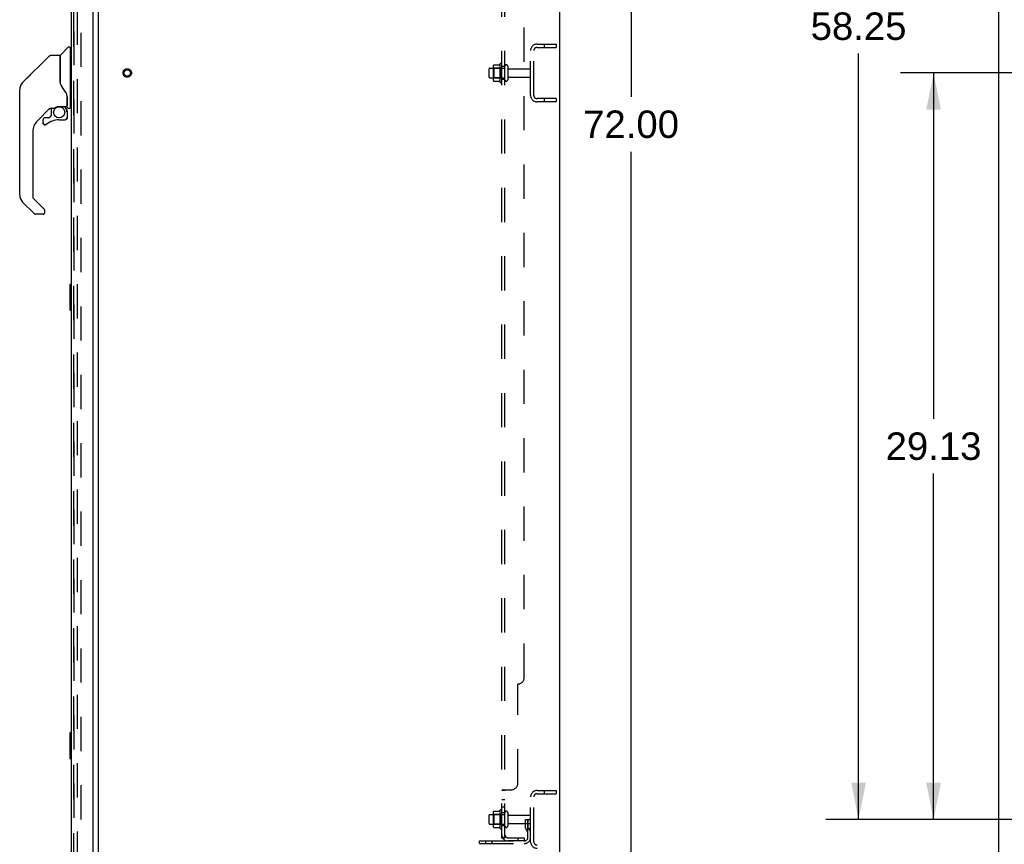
# Model space of a CAD drawing. Header units: inches. Extents: x 0 to 243, y 0 to 157.
# Tile 80 of 84: x 124 to 162, y 52 to 85. Entities that reach past the tile are written whole.
import ezdxf

# ---------------------------------------------------------------- set-up
doc = ezdxf.new("R2010")
doc.units = ezdxf.units.IN
doc.header["$LTSCALE"] = 13.348617
doc.header["$MEASUREMENT"] = 0
doc.linetypes.add('HIDDEN', pattern=[0.2, 0.1, -0.1])
doc.layers.get('0').update_dxf_attribs({"linetype": 'CONTINUOUS'})
for name, color, linetype in [('DEFAULT_2', 8, 'HIDDEN'), ('DIMENSIONS', 7, 'CONTINUOUS'), ('MAIN_OR_RIGHT_DOOR_ASSEMBLY', 7, 'CONTINUOUS'), ('SECONDARY_OR_LEFT_DOOR_ASSEMBLY', 7, 'CONTINUOUS'), ('SUBPANEL', 7, 'CONTINUOUS')]:
    doc.layers.add(name, color=color, linetype=linetype)
doc.styles.get("Standard").update_dxf_attribs({"font": 'arial.ttf'})
doc.dimstyles.new('DIMSTYLE_1', dxfattribs={"dimtxt": 1.070745, "dimasz": 1.42766, "dimexe": 0.09, "dimexo": 0.07, "dimgap": 0.0375, "dimtad": 0, "dimtih": 1, "dimtoh": 1, "dimzin": 4, "dimdsep": 46, "dimtxsty": 'Standard', "dimblk": '_FILLED', "dimblk1": '_FILLED', "dimblk2": '_FILLED', "dimcen": 0.09, "dimadec": 3, "dimazin": 1, "dimtfac": 1, "dimtdec": 3, "dimtofl": 0, "dimtmove": 0, "dimatfit": 3, "dimldrblk": '_FILLED', "dimfxl": 0, "dimtolj": 1, "dimtzin": 4, "dimarcsym": 0})

# ---------------------------------------------------------------- blocks, each defined once
blk = doc.blocks.new('_FILLED')
at = {"color": 0, "linetype": 'ByBlock'}
blk.add_solid([(0, 0), (-1, 0.2), (-1, -0.2)], dxfattribs=at)
blk = doc.blocks.new('*D4')
at = {"layer": 'DIMENSIONS', "color": 2, "linetype": 'Continuous'}
for p, q in [((145.794, 116.579), (149.065, 116.579)), ((147.78, 116.579), (147.78, 81.65)), ((147.78, 44.579), (147.78, 79.508)), ((145.794, 44.579), (149.065, 44.579))]:
    blk.add_line(p, q, dxfattribs=at)
at = {"layer": 'DIMENSIONS', "color": 2, "linetype": 'Continuous', "xscale": 1.4276595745, "yscale": 1.4276595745, "zscale": 1.4276595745}
for p, rotation in [((147.78, 116.579), 90), ((147.78, 44.579), 270)]:
    blk.add_blockref('_FILLED', p, dxfattribs=dict(at, rotation=rotation))
at = {"layer": 'DIMENSIONS', "color": 2, "linetype": 'Continuous', "insert": (147.78, 81.114), "char_height": 1.0707, "width": 3.74164, "attachment_point": 2, "line_spacing_factor": 0.9}
blk.add_mtext('72.00', dxfattribs=at)
blk = doc.blocks.new('*D9')
at = {"layer": 'DIMENSIONS', "color": 2, "linetype": 'Continuous'}
for p, q in [((164.625, 82.579), (158.306, 82.579)), ((159.59, 82.579), (159.59, 69.087)), ((159.59, 53.454), (159.59, 66.946)), ((164.625, 53.454), (158.306, 53.454))]:
    blk.add_line(p, q, dxfattribs=at)
at = {"layer": 'DIMENSIONS', "color": 2, "linetype": 'Continuous', "xscale": 1.4276595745, "yscale": 1.4276595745, "zscale": 1.4276595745}
for p, rotation in [((159.59, 82.579), 90), ((159.59, 53.454), 270)]:
    blk.add_blockref('_FILLED', p, dxfattribs=dict(at, rotation=rotation))
at = {"layer": 'DIMENSIONS', "color": 2, "linetype": 'Continuous', "insert": (159.59, 68.552), "char_height": 1.0707, "width": 3.74164, "attachment_point": 2, "line_spacing_factor": 0.9}
blk.add_mtext('29.13', dxfattribs=at)
blk = doc.blocks.new('*D10')
at = {"layer": 'DIMENSIONS', "color": 2, "linetype": 'Continuous'}
for p, q in [((164.625, 111.704), (155.378, 111.704)), ((156.663, 111.704), (156.663, 85.476)), ((156.663, 53.454), (156.663, 83.334)), ((164.625, 53.454), (155.378, 53.454))]:
    blk.add_line(p, q, dxfattribs=at)
at = {"layer": 'DIMENSIONS', "color": 2, "linetype": 'Continuous', "xscale": 1.4276595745, "yscale": 1.4276595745, "zscale": 1.4276595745}
for p, rotation in [((156.663, 111.704), 90), ((156.663, 53.454), 270)]:
    blk.add_blockref('_FILLED', p, dxfattribs=dict(at, rotation=rotation))
at = {"layer": 'DIMENSIONS', "color": 2, "linetype": 'Continuous', "insert": (156.663, 84.94), "char_height": 1.0707, "width": 3.74164, "attachment_point": 2, "line_spacing_factor": 0.9}
blk.add_mtext('58.25', dxfattribs=at)

msp = doc.modelspace()

# ---------------------------------------------------------------- linework, layer by layer
at = {"color": 7, "linetype": 'Continuous'}
for p, q in [((144.982, 116.454), (144.982, 44.704)), ((162.124, 116.454), (162.124, 44.704)), ((126.982, 51.86), (126.982, 113.298))]:
    msp.add_line(p, q, dxfattribs=at)
at = {"layer": 'DEFAULT_2', "color": 8, "linetype": 'HIDDEN'}
for p, q in [((126.17, 51.642), (126.17, 113.517)), ((126.295, 113.517), (126.295, 51.642)), ((143.857, 81.704), (143.857, 83.454)), ((143.982, 81.704), (143.982, 83.454)), ((144.107, 83.704), (144.857, 83.704)), ((144.107, 83.579), (144.857, 83.579)), ((144.381, 83.704), (144.381, 83.579)), ((144.857, 83.704), (144.857, 83.579)), ((142.232, 82.732), (142.232, 82.426)), ((142.262, 82.762), (142.857, 82.762)), ((142.396, 82.835), (142.396, 82.323)), ((142.416, 82.763), (142.396, 82.783)), ((142.712, 82.763), (142.416, 82.763)), ((142.416, 82.763), (142.416, 82.396)), ((142.417, 82.898), (142.635, 82.898)), ((142.662, 82.935), (142.662, 82.223)), ((142.712, 82.763), (142.732, 82.783)), ((142.712, 82.763), (142.712, 82.396)), ((142.732, 82.245), (142.732, 82.913)), ((142.857, 82.315), (142.857, 82.844)), ((142.963, 82.844), (142.963, 82.315)), ((143.026, 82.745), (143.827, 82.745)), ((142.262, 82.396), (142.857, 82.396)), ((142.416, 82.396), (142.396, 82.376)), ((142.712, 82.396), (142.416, 82.396)), ((142.712, 82.396), (142.732, 82.376)), ((143.026, 82.413), (143.827, 82.413)), ((142.417, 82.26), (142.635, 82.26)), ((144.857, 81.579), (144.107, 81.579)), ((144.381, 81.579), (144.381, 81.454)), ((144.857, 81.579), (144.857, 81.454)), ((144.857, 81.454), (144.107, 81.454)), ((143.857, 52.579), (143.857, 54.329)), ((143.982, 52.579), (143.982, 54.329)), ((144.107, 54.579), (144.857, 54.579)), ((144.107, 54.454), (144.857, 54.454)), ((144.381, 54.579), (144.381, 54.454)), ((144.857, 54.579), (144.857, 54.454)), ((142.232, 53.607), (142.232, 53.301)), ((142.262, 53.637), (142.857, 53.637)), ((142.396, 53.71), (142.396, 53.198)), ((142.416, 53.638), (142.396, 53.658)), ((142.712, 53.638), (142.416, 53.638)), ((142.416, 53.638), (142.416, 53.271)), ((142.417, 53.773), (142.635, 53.773)), ((142.662, 53.81), (142.662, 53.098)), ((142.712, 53.638), (142.732, 53.658)), ((142.712, 53.638), (142.712, 53.271)), ((142.732, 53.12), (142.732, 53.788)), ((142.857, 53.19), (142.857, 53.719)), ((142.963, 53.719), (142.963, 53.19)), ((143.026, 53.62), (143.827, 53.62)), ((143.663, 53.454), (143.753, 53.454)), ((143.663, 53.114), (143.663, 53.454)), ((143.753, 53.454), (143.857, 53.454)), ((143.753, 52.753), (143.753, 53.454)), ((143.767, 53.114), (143.767, 53.454)), ((143.857, 53.454), (143.818, 53.454)), ((142.262, 53.271), (142.857, 53.271)), ((142.416, 53.271), (142.396, 53.251)), ((142.712, 53.271), (142.416, 53.271)), ((142.417, 53.135), (142.635, 53.135)), ((142.712, 53.271), (142.732, 53.251)), ((143.026, 53.288), (143.827, 53.288)), ((143.767, 53.279), (143.663, 53.279)), ((143.769, 53.108), (143.818, 53.04)), ((143.685, 53.047), (143.733, 52.979)), ((141.857, 52.61), (143.611, 52.61)), ((141.857, 52.506), (141.857, 52.61)), ((141.857, 52.506), (143.611, 52.506)), ((142.104, 52.506), (142.104, 52.61)), ((142.36, 52.506), (142.36, 52.61))]:
    msp.add_line(p, q, dxfattribs=at)
for points in [[(142.408, 82.892), (142.409, 82.894), (142.41, 82.895), (142.411, 82.896), (142.413, 82.897), (142.414, 82.898), (142.416, 82.898), (142.417, 82.898)], [(142.644, 82.903), (142.644, 82.903), (142.644, 82.903), (142.644, 82.903), (142.644, 82.902), (142.644, 82.902), (142.643, 82.902), (142.643, 82.901), (142.643, 82.901), (142.642, 82.901), (142.642, 82.9), (142.642, 82.9), (142.641, 82.9), (142.64, 82.899), (142.64, 82.899), (142.639, 82.899), (142.638, 82.898), (142.637, 82.898), (142.636, 82.898)], [(142.408, 82.266), (142.409, 82.265), (142.41, 82.263), (142.411, 82.262), (142.413, 82.261), (142.414, 82.261), (142.416, 82.26), (142.417, 82.26)], [(142.636, 82.26), (142.637, 82.26), (142.638, 82.26), (142.639, 82.26), (142.64, 82.259), (142.64, 82.259), (142.641, 82.259), (142.642, 82.258), (142.642, 82.258), (142.642, 82.258), (142.643, 82.257), (142.643, 82.257), (142.643, 82.257), (142.644, 82.256), (142.644, 82.256), (142.644, 82.256), (142.644, 82.255), (142.644, 82.255), (142.644, 82.255)], [(142.408, 53.767), (142.409, 53.769), (142.41, 53.77), (142.411, 53.771), (142.413, 53.772), (142.414, 53.773), (142.416, 53.773), (142.417, 53.773)], [(142.644, 53.778), (142.644, 53.778), (142.644, 53.778), (142.644, 53.778), (142.644, 53.777), (142.644, 53.777), (142.643, 53.777), (142.643, 53.776), (142.643, 53.776), (142.642, 53.776), (142.642, 53.775), (142.642, 53.775), (142.641, 53.775), (142.64, 53.774), (142.64, 53.774), (142.639, 53.774), (142.638, 53.773), (142.637, 53.773), (142.636, 53.773)], [(142.408, 53.141), (142.409, 53.14), (142.41, 53.138), (142.411, 53.137), (142.413, 53.136), (142.414, 53.136), (142.416, 53.135), (142.417, 53.135)], [(142.636, 53.135), (142.637, 53.135), (142.638, 53.135), (142.639, 53.135), (142.64, 53.134), (142.64, 53.134), (142.641, 53.134), (142.642, 53.133), (142.642, 53.133), (142.642, 53.133), (142.643, 53.132), (142.643, 53.132), (142.643, 53.132), (142.644, 53.131), (142.644, 53.131), (142.644, 53.131), (142.644, 53.13), (142.644, 53.13), (142.644, 53.13)]]:
    msp.add_lwpolyline(points, dxfattribs=at)
for radius in [0.164, 0.124]:
    msp.add_circle((128.107, 82.579), radius, dxfattribs=at)
for centre, radius, start, end in [((144.107, 83.454), 0.25, 90, 180), ((144.107, 83.454), 0.125, 90, 180), ((142.262, 82.732), 0.03, 90, 180), ((142.537, 82.835), 0.141, 156.05, 180), ((143.262, 82.579), 0.698, 149.3369, 152.3186), ((142.694, 82.913), 0.0384, 0, 145.5503), ((142.91, 82.844), 0.053, 0, 180), ((143.026, 82.808), 0.0625, 180, 270), ((143.827, 82.715), 0.03, 0, 90), ((142.262, 82.426), 0.03, 180, 270), ((142.537, 82.323), 0.141, 180, 203.95), ((142.91, 82.315), 0.053, 180, 360), ((143.026, 82.351), 0.0625, 90, 180), ((143.827, 82.443), 0.03, 270, 360), ((143.262, 82.579), 0.698, 207.6814, 210.6631), ((142.694, 82.245), 0.0384, 214.4497, 360), ((144.107, 81.704), 0.25, 180, 270), ((144.107, 81.704), 0.125, 180, 270), ((144.107, 54.329), 0.25, 90, 180), ((144.107, 54.329), 0.125, 90, 180), ((142.694, 53.788), 0.0384, 0, 145.5503), ((142.262, 53.607), 0.03, 90, 180), ((142.537, 53.71), 0.141, 156.05, 180), ((143.262, 53.454), 0.698, 149.3369, 152.3186), ((142.91, 53.719), 0.053, 0, 180), ((143.026, 53.683), 0.0625, 180, 270), ((143.827, 53.59), 0.03, 0, 90), ((142.262, 53.301), 0.03, 180, 270), ((142.537, 53.198), 0.141, 180, 203.95), ((143.262, 53.454), 0.698, 207.6814, 210.6631), ((142.694, 53.12), 0.0384, 214.4497, 360), ((142.91, 53.19), 0.053, 180, 360), ((143.026, 53.226), 0.0625, 90, 180), ((143.777, 53.114), 0.114, 180, 215.7539), ((143.777, 53.114), 0.01, 180, 215.7539), ((143.827, 53.318), 0.03, 270, 360), ((143.611, 52.753), 0.246, 270, 360), ((143.611, 52.753), 0.142, 270, 360), ((143.649, 52.918), 0.104, 0, 35.7539), ((143.649, 52.918), 0.208, 0, 35.7539), ((144.107, 52.579), 0.25, 180, 270), ((144.107, 52.579), 0.125, 180, 270)]:
    msp.add_arc(centre, radius, start, end, dxfattribs=at)
at = {"layer": 'MAIN_OR_RIGHT_DOOR_ASSEMBLY', "color": 3, "linetype": 'Continuous'}
for p, q in [((125.924, 113.583), (125.924, 51.576)), ((126.778, 51.453), (126.778, 113.705))]:
    msp.add_line(p, q, dxfattribs=at)
at = {"layer": 'MAIN_OR_RIGHT_DOOR_ASSEMBLY', "color": 8, "linetype": 'HIDDEN'}
msp.add_line((126.028, 113.583), (126.028, 51.576), dxfattribs=at)
at = {"layer": 'MAIN_OR_RIGHT_DOOR_ASSEMBLY', "color": 7, "linetype": 'Continuous'}
for p, q in [((125.5, 83.277), (125.794, 83.572)), ((125.877, 83.583), (125.822, 83.583)), ((125.885, 83.575), (125.885, 81.209)), ((125.885, 83.524), (125.924, 83.524)), ((125.066, 83.245), (124.024, 82.202)), ((125.122, 83.268), (125.475, 83.268)), ((125.483, 83.26), (125.483, 82.216)), ((125.491, 82.204), (125.491, 83.256)), ((124.023, 82.202), (124.329, 82.508)), ((124.329, 82.508), (124.329, 82.508)), ((123.908, 77.821), (123.908, 81.924)), ((123.923, 82.032), (123.916, 82.001)), ((123.956, 82.113), (123.956, 82.112)), ((125.503, 82.172), (125.484, 82.225)), ((125.531, 82.106), (125.503, 82.172)), ((125.759, 81.647), (125.758, 81.671)), ((125.759, 81.647), (125.759, 81.292)), ((125.767, 81.642), (125.766, 81.65)), ((125.767, 81.241), (125.767, 81.642)), ((125.088, 81.2), (124.593, 80.705)), ((125.133, 81.197), (125.133, 80.914)), ((125.171, 81.201), (125.247, 81.201)), ((125.444, 81.273), (125.739, 81.273)), ((125.64, 81.273), (125.705, 81.207)), ((125.699, 81.202), (125.697, 81.199)), ((125.806, 81.201), (125.877, 81.201)), ((125.885, 81.26), (125.924, 81.26)), ((124.818, 80.752), (124.818, 80.632)), ((125.049, 80.83), (124.896, 80.83)), ((125.129, 80.906), (125.057, 80.834)), ((125.448, 80.752), (125.684, 80.752)), ((125.751, 81.068), (125.76, 81.068)), ((125.76, 80.83), (125.751, 80.83)), ((125.763, 81.068), (125.763, 80.83)), ((124.82, 80.624), (124.82, 80.632)), ((124.828, 80.632), (124.82, 80.632)), ((124.896, 80.556), (124.888, 80.556)), ((124.905, 80.556), (124.896, 80.556)), ((124.914, 80.558), (124.905, 80.556)), ((124.922, 80.56), (124.914, 80.558)), ((124.931, 80.564), (124.922, 80.56)), ((124.938, 80.568), (124.931, 80.564)), ((124.945, 80.573), (124.938, 80.568)), ((124.42, 80.287), (124.42, 77.735)), ((124.443, 77.68), (124.875, 77.248)), ((124.476, 77.09), (124.024, 77.543)), ((124.814, 77.067), (124.531, 77.067)), ((124.893, 77.146), (124.893, 77.206)), ((125.864, 74.314), (125.864, 73.344)), ((125.924, 74.329), (125.879, 74.329)), ((125.911, 74.229), (125.911, 73.429)), ((125.879, 73.329), (125.924, 73.329)), ((125.864, 56.814), (125.864, 55.844)), ((125.924, 56.829), (125.879, 56.829)), ((125.911, 56.729), (125.911, 55.929)), ((125.879, 55.829), (125.924, 55.829))]:
    msp.add_line(p, q, dxfattribs=at)
for points in [[(125.066, 83.245), (125.074, 83.252), (125.083, 83.257), (125.092, 83.262), (125.102, 83.265), (125.112, 83.267), (125.122, 83.268)], [(125.483, 82.385), (125.483, 82.387), (125.484, 82.388), (125.485, 82.389), (125.487, 82.391), (125.49, 82.392), (125.491, 82.392)], [(124.023, 82.202), (124.002, 82.179), (123.977, 82.146), (123.955, 82.11), (123.937, 82.071), (123.923, 82.032)], [(125.705, 81.818), (125.655, 81.891), (125.606, 81.968), (125.565, 82.039), (125.531, 82.106)], [(125.758, 81.671), (125.753, 81.706), (125.744, 81.74), (125.732, 81.772), (125.717, 81.801), (125.705, 81.818)], [(125.759, 81.603), (125.759, 81.601), (125.76, 81.598), (125.761, 81.594), (125.762, 81.59)], [(125.762, 81.591), (125.763, 81.584), (125.765, 81.578), (125.765, 81.571), (125.766, 81.564), (125.766, 81.558), (125.767, 81.551)], [(125.248, 81.201), (125.252, 81.202), (125.256, 81.203), (125.259, 81.204), (125.262, 81.206), (125.264, 81.207), (125.267, 81.209), (125.271, 81.211), (125.274, 81.213), (125.282, 81.218)], [(125.282, 81.218), (125.287, 81.221), (125.292, 81.225), (125.297, 81.228), (125.303, 81.232), (125.31, 81.236), (125.317, 81.24), (125.325, 81.244), (125.334, 81.248), (125.343, 81.252), (125.353, 81.256), (125.364, 81.26), (125.375, 81.263), (125.387, 81.266), (125.399, 81.269), (125.412, 81.271), (125.426, 81.272), (125.44, 81.273), (125.444, 81.273)], [(125.751, 81.068), (125.751, 81.083), (125.749, 81.097), (125.746, 81.111), (125.742, 81.125), (125.737, 81.139), (125.731, 81.152), (125.724, 81.165), (125.716, 81.177), (125.707, 81.189), (125.697, 81.199)], [(125.703, 81.206), (125.703, 81.206), (125.703, 81.205), (125.702, 81.205), (125.702, 81.204), (125.699, 81.202)], [(125.703, 81.206), (125.714, 81.194), (125.723, 81.182), (125.732, 81.17), (125.739, 81.156), (125.746, 81.143), (125.751, 81.128), (125.755, 81.114), (125.758, 81.099), (125.76, 81.083), (125.76, 81.068)], [(125.76, 80.83), (125.76, 80.822), (125.758, 80.813), (125.756, 80.805), (125.753, 80.797), (125.749, 80.79), (125.744, 80.783), (125.738, 80.776), (125.732, 80.771), (125.725, 80.766), (125.717, 80.762), (125.709, 80.758), (125.701, 80.756), (125.692, 80.754), (125.684, 80.754)], [(125.684, 80.763), (125.691, 80.763), (125.699, 80.765), (125.706, 80.767), (125.713, 80.77), (125.72, 80.773), (125.726, 80.778), (125.732, 80.783), (125.737, 80.788), (125.741, 80.794), (125.745, 80.801), (125.748, 80.808), (125.75, 80.815), (125.751, 80.823), (125.751, 80.83)], [(125.684, 80.763), (125.684, 80.761), (125.684, 80.758)], [(125.684, 80.758), (125.684, 80.757), (125.684, 80.756), (125.684, 80.755), (125.684, 80.754), (125.684, 80.754)], [(124.888, 80.556), (124.879, 80.558), (124.871, 80.56), (124.863, 80.563), (124.856, 80.567), (124.849, 80.572), (124.842, 80.578), (124.836, 80.585), (124.831, 80.592), (124.827, 80.599), (124.824, 80.607), (124.822, 80.615), (124.82, 80.624)], [(124.828, 80.632), (124.829, 80.625), (124.83, 80.617), (124.832, 80.61), (124.835, 80.603), (124.839, 80.596), (124.844, 80.59), (124.849, 80.584), (124.854, 80.579), (124.861, 80.575), (124.867, 80.571), (124.874, 80.568), (124.882, 80.566), (124.889, 80.565), (124.897, 80.565), (124.905, 80.565), (124.912, 80.566), (124.92, 80.569), (124.927, 80.572), (124.933, 80.575), (124.94, 80.58)], [(124.879, 77.243), (124.879, 77.244), (124.878, 77.245), (124.877, 77.246), (124.876, 77.247), (124.875, 77.248), (124.875, 77.248)], [(125.909, 74.265), (125.91, 74.26), (125.91, 74.254), (125.91, 74.248), (125.911, 74.242), (125.911, 74.235), (125.911, 74.229)], [(125.911, 73.429), (125.911, 73.423), (125.911, 73.417), (125.91, 73.41), (125.91, 73.404), (125.91, 73.399), (125.909, 73.393)], [(125.909, 56.765), (125.91, 56.76), (125.91, 56.754), (125.91, 56.748), (125.911, 56.742), (125.911, 56.735), (125.911, 56.729)], [(125.911, 55.929), (125.911, 55.923), (125.911, 55.917), (125.91, 55.91), (125.91, 55.904), (125.91, 55.899), (125.909, 55.893)]]:
    msp.add_lwpolyline(points, dxfattribs=at)
msp.add_circle((125.448, 81.047), 0.217, dxfattribs=at)
for centre, radius, start, end in [((125.822, 83.544), 0.0394, 90, 135), ((125.877, 83.575), 0.00787, 0, 90), ((125.475, 83.26), 0.00787, 0, 90), ((125.503, 83.086), 0.0197, 180, 233.006), ((125.521, 83.256), 0.0295, 135, 180), ((124.302, 81.924), 0.394, 168.7096, 180), ((124.302, 81.924), 0.394, 135, 167.3768), ((125.171, 81.004), 0.197, 90, 129.3806), ((125.566, 81.068), 0.197, 0, 45), ((125.739, 81.292), 0.0197, 270, 360), ((125.806, 81.241), 0.0394, 180, 270), ((125.877, 81.209), 0.00787, 270, 360), ((124.896, 80.752), 0.0787, 90, 180), ((125.448, 79.964), 0.787, 90, 129.5212), ((125.049, 80.842), 0.0118, 270, 315), ((125.121, 80.914), 0.0118, 315, 360), ((125.684, 80.83), 0.0787, 270, 360), ((125.011, 80.287), 0.591, 135, 180), ((124.896, 80.632), 0.0787, 180, 309.5212), ((124.302, 77.821), 0.394, 180, 225), ((124.499, 77.735), 0.0787, 180, 225), ((124.531, 77.146), 0.0787, 225, 270), ((124.814, 77.146), 0.0787, 270, 360), ((124.833, 77.206), 0.0591, 0, 38.8674), ((125.879, 74.314), 0.015, 90, 180), ((125.909, 74.314), 0.015, 0, 90), ((125.879, 73.344), 0.015, 180, 270), ((125.909, 73.344), 0.015, 270, 360), ((125.879, 56.814), 0.015, 90, 180), ((125.909, 56.814), 0.015, 0, 90), ((125.879, 55.844), 0.015, 180, 270), ((125.909, 55.844), 0.015, 270, 360)]:
    msp.add_arc(centre, radius, start, end, dxfattribs=at)
at = {"layer": 'SECONDARY_OR_LEFT_DOOR_ASSEMBLY', "color": 8, "linetype": 'HIDDEN'}
msp.add_line((126.028, 51.576), (126.028, 113.583), dxfattribs=at)
at = {"layer": 'SECONDARY_OR_LEFT_DOOR_ASSEMBLY', "color": 7, "linetype": 'Continuous'}
for centre, radius, start, end in [((124.302, 81.924), 0.394, 171.936, 173.8586), ((124.302, 81.924), 0.394, 135, 159.0521), ((125.739, 81.292), 0.0197, 270, 360), ((124.302, 77.821), 0.394, 180, 225), ((124.814, 77.146), 0.0787, 270, 350.9825)]:
    msp.add_arc(centre, radius, start, end, dxfattribs=at)
at = {"layer": 'SUBPANEL', "color": 8, "linetype": 'HIDDEN'}
for p, q in [((142.732, 52.735), (142.732, 112.423)), ((142.857, 52.735), (142.857, 112.423)), ((143.607, 58.985), (143.607, 106.173)), ((142.857, 82.829), (142.732, 82.829)), ((142.857, 82.329), (142.732, 82.329)), ((143.357, 54.86), (143.357, 58.735)), ((142.784, 54.609), (142.781, 54.607)), ((142.786, 54.61), (143.107, 54.61)), ((142.881, 54.599), (142.88, 54.597)), ((142.857, 54.575), (142.732, 54.575)), ((142.857, 54.213), (142.732, 54.213)), ((142.857, 53.932), (142.732, 53.932)), ((142.857, 53.704), (142.732, 53.704)), ((142.857, 53.204), (142.732, 53.204)), ((142.857, 52.735), (142.732, 52.735)), ((142.786, 52.697), (142.883, 52.776)), ((142.969, 52.735), (143.607, 52.735)), ((143.357, 52.735), (143.357, 52.61)), ((143.607, 52.735), (143.607, 52.61)), ((143.607, 52.61), (142.969, 52.61))]:
    msp.add_line(p, q, dxfattribs=at)
for points in [[(142.751, 54.593), (142.748, 54.592), (142.745, 54.59), (142.741, 54.588), (142.739, 54.586), (142.736, 54.584), (142.735, 54.582), (142.733, 54.58), (142.733, 54.578), (142.732, 54.577), (142.732, 54.575)], [(142.767, 54.6), (142.759, 54.597), (142.755, 54.595), (142.751, 54.593)], [(142.786, 54.61), (142.784, 54.609), (142.781, 54.607), (142.778, 54.605), (142.774, 54.603), (142.771, 54.602), (142.767, 54.6)], [(142.883, 54.61), (142.883, 54.609), (142.883, 54.607), (142.883, 54.605), (142.883, 54.604), (142.882, 54.602), (142.882, 54.6), (142.881, 54.599), (142.88, 54.597), (142.878, 54.596), (142.877, 54.595), (142.875, 54.593), (142.873, 54.592), (142.872, 54.591)], [(142.878, 54.596), (142.877, 54.595), (142.875, 54.593)], [(142.883, 54.61), (142.883, 54.609), (142.883, 54.607), (142.883, 54.605), (142.883, 54.604), (142.882, 54.602)], [(142.733, 54.578), (142.732, 54.577), (142.732, 54.575)], [(142.741, 54.588), (142.739, 54.586), (142.736, 54.584), (142.735, 54.582)], [(142.872, 54.591), (142.868, 54.588), (142.866, 54.587), (142.864, 54.585), (142.862, 54.584), (142.861, 54.582), (142.859, 54.581), (142.858, 54.579), (142.858, 54.578), (142.857, 54.576), (142.857, 54.575)], [(142.859, 54.581), (142.858, 54.579), (142.858, 54.578), (142.857, 54.576), (142.857, 54.575)], [(142.864, 54.585), (142.862, 54.584), (142.861, 54.582)], [(142.755, 52.715), (142.751, 52.717), (142.748, 52.718), (142.745, 52.72), (142.741, 52.722), (142.739, 52.724), (142.736, 52.726), (142.735, 52.728), (142.733, 52.73), (142.733, 52.732), (142.732, 52.734), (142.732, 52.735)], [(142.786, 52.697), (142.784, 52.699), (142.781, 52.702), (142.778, 52.704), (142.774, 52.706), (142.771, 52.708), (142.767, 52.71), (142.763, 52.712), (142.755, 52.715)], [(142.798, 52.735), (142.798, 52.735), (142.797, 52.735), (142.797, 52.735), (142.797, 52.735), (142.798, 52.735), (142.798, 52.735), (142.798, 52.735), (142.799, 52.735), (142.799, 52.735), (142.8, 52.735), (142.801, 52.735)], [(142.861, 52.758), (142.861, 52.758), (142.861, 52.758), (142.861, 52.758), (142.86, 52.758), (142.86, 52.758), (142.859, 52.757), (142.859, 52.757), (142.858, 52.757), (142.858, 52.756), (142.857, 52.756), (142.857, 52.756), (142.856, 52.755), (142.855, 52.755), (142.855, 52.755), (142.854, 52.754), (142.853, 52.754), (142.853, 52.754), (142.852, 52.753), (142.851, 52.753), (142.85, 52.752), (142.85, 52.752), (142.849, 52.752), (142.848, 52.751), (142.847, 52.751), (142.847, 52.751), (142.846, 52.75), (142.845, 52.75), (142.844, 52.749), (142.843, 52.749), (142.842, 52.749), (142.841, 52.748), (142.841, 52.748), (142.84, 52.748), (142.839, 52.747), (142.838, 52.747), (142.837, 52.746), (142.836, 52.746), (142.835, 52.746), (142.834, 52.745), (142.833, 52.745), (142.832, 52.744), (142.831, 52.744), (142.83, 52.744), (142.829, 52.743), (142.827, 52.743), (142.826, 52.742), (142.825, 52.742), (142.824, 52.742), (142.823, 52.741), (142.822, 52.741), (142.821, 52.741), (142.819, 52.74), (142.818, 52.74), (142.817, 52.74), (142.816, 52.739), (142.815, 52.739), (142.814, 52.739), (142.813, 52.738), (142.812, 52.738), (142.811, 52.738), (142.81, 52.738), (142.809, 52.737), (142.808, 52.737), (142.807, 52.737), (142.806, 52.737), (142.805, 52.736), (142.804, 52.736), (142.803, 52.736), (142.802, 52.736), (142.801, 52.736), (142.8, 52.736), (142.8, 52.736), (142.799, 52.735), (142.798, 52.735), (142.798, 52.735), (142.798, 52.735)], [(142.875, 52.763), (142.872, 52.759), (142.87, 52.757), (142.868, 52.755), (142.866, 52.752), (142.864, 52.75), (142.862, 52.748), (142.861, 52.745), (142.859, 52.743), (142.858, 52.741), (142.858, 52.739), (142.857, 52.737), (142.857, 52.735)], [(142.857, 52.755), (142.858, 52.756), (142.858, 52.756), (142.859, 52.756), (142.859, 52.757), (142.859, 52.757), (142.86, 52.758), (142.86, 52.758), (142.861, 52.758), (142.861, 52.758), (142.861, 52.758), (142.861, 52.758)], [(142.883, 52.776), (142.883, 52.776), (142.883, 52.775), (142.883, 52.774), (142.883, 52.773), (142.882, 52.772), (142.882, 52.771), (142.881, 52.769), (142.88, 52.768), (142.878, 52.766), (142.877, 52.765), (142.875, 52.763)]]:
    msp.add_lwpolyline(points, dxfattribs=at)
for centre, radius, start, end in [((143.357, 58.985), 0.25, 270, 360), ((143.107, 54.86), 0.25, 270, 360), ((142.969, 52.847), 0.237, 180, 270), ((142.969, 52.847), 0.112, 180, 270)]:
    msp.add_arc(centre, radius, start, end, dxfattribs=at)

# ---------------------------------------------------------------- dimensions: what is measured, and where the dimension line sits
at = {"layer": 'DIMENSIONS', "color": 2, "linetype": 'Continuous'}
for base, p1, p2, angle, picture, middle in [((147.78, 44.579), (145.724, 116.579), (145.724, 44.579), 270, '*D4', (147.78, 80.573)), ((156.663, 111.704), (164.695, 53.454), (164.695, 111.704), 90, '*D10', (156.663, 84.399)), ((159.590442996, 82.579111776), (164.694654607, 53.454111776), (164.694654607, 82.579111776), 90, '*D9', (159.576226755, 68.010640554))]:
    dim = msp.add_linear_dim(base=base, p1=p1, p2=p2, angle=angle, dimstyle='DIMSTYLE_1', dxfattribs=at)
    dim.commit()
    dim.dimension.update_dxf_attribs({"geometry": picture, "text_midpoint": middle, "dimtype": 160})

doc.saveas('drawing.dxf')
